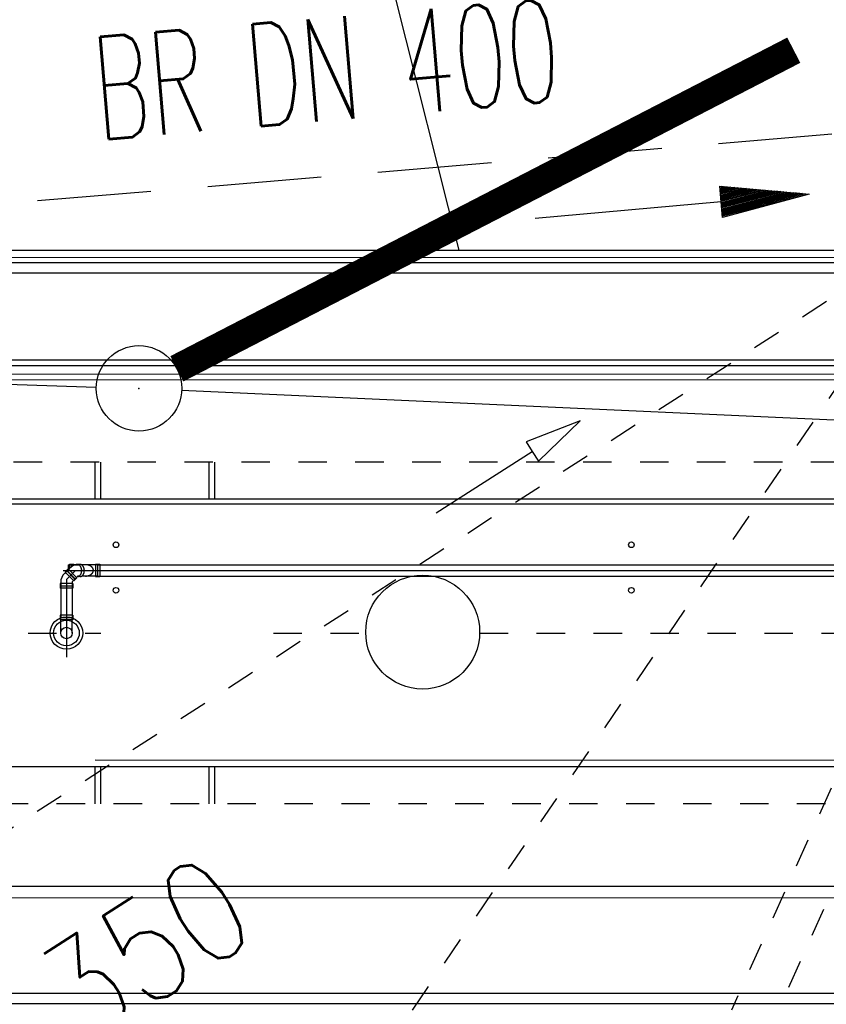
# Model space of a CAD drawing. Extents: x 0 to 1135, y 0 to 420.
# Tile 18 of 79: x 450 to 464, y 172 to 190. Entities that reach past the tile are written whole.
import ezdxf
from ezdxf.enums import TextEntityAlignment as Align

# ---------------------------------------------------------------- set-up
doc = ezdxf.new("R2010")
doc.units = 0
doc.header["$LTSCALE"] = 2
doc.header["$MEASUREMENT"] = 0
for name, pattern in [('ACAD_ISO03W100', [0.5, 0.25, -0.25]), ('ACAD_ISO10W100W', [0.5, 0.25, -0.25]), ('AUSGEZOGEN', [0]), ('GESTRICH-X2', [1.5, 1, -0.5]), ('STRICHLINIEX2', [0.5, 0.25, -0.25])]:
    doc.linetypes.add(name, pattern=pattern)
doc.layers.get('0').update_dxf_attribs({"color": 8, "linetype": 'AUSGEZOGEN'})
for name, color, linetype in [('Andere_Planungen', 15, 'CONTINUOUS'), ('Bahnachse', 7, 'CONTINUOUS'), ('BOESCHG', 8, 'AUSGEZOGEN'), ('FBRTOP', 8, 'AUSGEZOGEN'), ('Gleisachse', 7, 'CONTINUOUS'), ('GRENZL', 8, 'AUSGEZOGEN'), ('GRENZL-BAB', 7, 'AUSGEZOGEN'), ('GRENZP-BAB', 7, 'AUSGEZOGEN'), ('Ingenieurbauwerke', 15, 'CONTINUOUS'), ('KANAL', 200, 'GESTRICH-X2'), ('PFEIL', 200, 'CONTINUOUS'), ('TEXTO', 200, 'CONTINUOUS'), ('Tiefenentwässerung_und_Sammelle', 15, 'CONTINUOUS')]:
    doc.layers.add(name, color=color, linetype=linetype)
doc.styles.add('ROMANS', font='romans.shx', dxfattribs={"width": 0.8})

# ---------------------------------------------------------------- blocks, each defined once
blk = doc.blocks.new('GST')
at = {"color": 0}
blk.add_circle((0, 0), 0.75, dxfattribs=at)
blk.add_point((0, 0), dxfattribs=at)
blk = doc.blocks.new('PFEIL2')
at = {"color": 0}
for p, q in [((0.881, -0.271), (0.879, 0.276)), ((0.879, 0.276), (2.429, 0.009)), ((0.911, 0.27), (0.879, 0.265)), ((0.965, 0.261), (0.879, 0.246)), ((1.019, 0.252), (0.879, 0.228)), ((1.073, 0.242), (0.879, 0.209)), ((1.127, 0.233), (0.879, 0.191)), ((1.181, 0.224), (0.879, 0.172)), ((1.235, 0.214), (0.879, 0.154)), ((1.289, 0.205), (0.879, 0.135)), ((1.343, 0.196), (0.879, 0.117)), ((1.397, 0.187), (0.879, 0.098)), ((1.451, 0.177), (0.879, 0.08)), ((0.88, 0.002), (-2.401, -0.012)), ((1.505, 0.168), (0.879, 0.061)), ((1.559, 0.159), (0.88, 0.043)), ((1.613, 0.149), (0.88, 0.024)), ((1.668, 0.14), (0.88, 0.006)), ((1.722, 0.131), (0.88, -0.013)), ((1.776, 0.121), (0.88, -0.031)), ((1.83, 0.112), (0.88, -0.05)), ((1.884, 0.103), (0.88, -0.068)), ((1.938, 0.094), (0.88, -0.087)), ((1.992, 0.084), (0.88, -0.105)), ((2.046, 0.075), (0.88, -0.124)), ((2.1, 0.066), (0.88, -0.142)), ((2.154, 0.056), (0.88, -0.161)), ((2.208, 0.047), (0.88, -0.179)), ((2.262, 0.038), (0.881, -0.198)), ((2.316, 0.029), (0.881, -0.216)), ((2.37, 0.019), (0.881, -0.235)), ((2.424, 0.01), (0.881, -0.253)), ((2.429, 0.009), (0.881, -0.271))]:
    blk.add_line(p, q, dxfattribs=at)

msp = doc.modelspace()

# ---------------------------------------------------------------- linework, layer by layer
at = {"layer": 'Andere_Planungen', "linetype": 'ACAD_ISO03W100'}
for p, q in [((456.931, 172.379), (465.954, 185.628)), ((466.335, 180.836), (462.531, 172.379)), ((467.019, 180.528), (463.354, 172.379))]:
    msp.add_line(p, q, dxfattribs=at)
at = {"layer": 'Bahnachse', "linetype": 'ACAD_ISO10W100W'}
for p, q in [((378.182, 179.004), (451.457, 179.002)), ((454.489, 179.002), (456.111, 179.002)), ((458.111, 179.002), (468.305, 179.002))]:
    msp.add_line(p, q, dxfattribs=at)
at = {"layer": 'Bahnachse', "linetype": 'Continuous'}
msp.add_circle((457.111, 179.02), 1, dxfattribs=at)
at = {"layer": 'BOESCHG'}
msp.add_line((455.089, 196.271), (457.743, 185.729), dxfattribs=at)
msp.add_lwpolyline([(240.26, 195.624, 0.000002), (211.79, 195.527, 0.000005), (200.503, 195.488, 0.000082)], format="xyb", dxfattribs=at)
at = {"layer": 'FBRTOP', "const_width": 0.5}
for points in [[(159.506, 218.371, 0.000005), (172.006, 218.371, 0.000002), (185.995, 218.371, 0.000002), (197.006, 218.371, 0.000005), (209.506, 218.371, -0.000006), (222.006, 218.371, -0.000002), (236.976, 218.371, -0.000002), (247.006, 218.371)], [(250.479, 222.371, -0.000002), (263.664, 222.37, -0.000002), (272.005, 222.37, -0.000033)], [(159.506, 222.371, 0.000005), (172.006, 222.371, 0.000002), (185.995, 222.371, 0.000002), (197.006, 222.371, 0.000005), (209.506, 222.371, -0.000006), (222.006, 222.371, -0.000002), (236.976, 222.371, -0.000003), (247.006, 222.371)], [(277.692, 222.37, -0.00001), (297.005, 222.366, -0.000009), (311.07, 222.363, -0.000011), (322.006, 222.36, -0.00004), (334.506, 222.355, 0.000056), (347.007, 222.351, 0.000011), (348.74, 222.351, -0.000027), (350.474, 222.35, -0.00003), (355.78, 222.348, -0.00001), (372.005, 222.341, -0.000005), (384.506, 222.336, 0.000013), (397.006, 222.33, 0.000004), (409.506, 222.325, -0.000007), (422.006, 222.32, -0.000002), (434.506, 222.314, 0.000003), (447.005, 222.309), (481.396, 222.294, 0)], [(277.691, 218.37, -0.00001), (297.005, 218.366, -0.000009), (311.07, 218.363, -0.000011), (322.005, 218.36, -0.00004), (334.505, 218.355, 0.000056), (347.005, 218.351, 0.000011), (348.739, 218.351, -0.000027), (350.473, 218.35, -0.00003), (355.779, 218.348, -0.00001), (372.004, 218.341, -0.000005), (384.504, 218.336, 0.000013), (397.004, 218.33, 0.000004), (409.504, 218.325, -0.000007), (422.005, 218.32, -0.000002), (434.504, 218.314, 0.000003), (447.004, 218.309), (478.458, 218.295, 0)], [(250.479, 218.371, -0.000002), (263.664, 218.37, -0.000003), (272.005, 218.37, -0.000033)]]:
    msp.add_lwpolyline(points, format="xyb", dxfattribs=at)
at = {"layer": 'Gleisachse', "linetype": 'Continuous'}
for p, q in [((369.32, 181.279), (469.82, 181.272)), ((451.358, 176.773), (469.82, 176.772))]:
    msp.add_line(p, q, dxfattribs=at)
at = {"layer": 'GRENZL'}
msp.add_line((590.362, 176.991), (452.878, 183.267), dxfattribs=at)
at = {"layer": 'GRENZL-BAB'}
msp.add_line((448.73, 183.407), (451.379, 183.325), dxfattribs=at)
at = {"layer": 'GRENZL-BAB', "const_width": 0.5}
msp.add_lwpolyline([(452.795, 183.646), (463.627, 189.243)], dxfattribs=at)
at = {"layer": 'Ingenieurbauwerke', "linetype": 'Continuous'}
for p, q in [((428.956, 185.731), (477.244, 185.728)), ((429.155, 185.606), (477.814, 185.603)), ((429.155, 185.516), (477.942, 185.513)), ((441.555, 185.33), (478.274, 185.328)), ((426.955, 183.806), (465.026, 183.804)), ((426.955, 183.706), (480.707, 183.703)), ((426.955, 183.556), (480.795, 183.553)), ((426.955, 183.456), (480.82, 183.453)), ((451.355, 182.004), (451.355, 181.354)), ((451.455, 182.004), (451.455, 181.354)), ((453.355, 182.004), (453.355, 181.354)), ((453.455, 182.004), (453.455, 181.354)), ((471.605, 181.353), (444.955, 181.355)), ((450.796, 180.104), (472.855, 180.103)), ((450.862, 180.094), (450.82, 180.051)), ((450.884, 180.13), (450.83, 180.075)), ((450.985, 179.92), (450.83, 180.075)), ((451.014, 180.104), (450.855, 179.945)), ((450.862, 180.094), (451.004, 179.952)), ((450.862, 180.094), (451.004, 179.952)), ((450.864, 180.096), (451.005, 179.954)), ((450.866, 180.097), (450.908, 180.14)), ((450.866, 180.097), (451.007, 179.956)), ((450.866, 180.097), (451.007, 179.956)), ((451.04, 179.974), (450.884, 180.13)), ((450.885, 180.204), (451.068, 180.204)), ((450.885, 180.204), (450.885, 180.117)), ((450.909, 180.214), (450.909, 180.141)), ((450.909, 180.214), (450.986, 180.214)), ((451.068, 180.204), (450.945, 180.204)), ((450.945, 180.204), (450.945, 180.169)), ((451.068, 180.204), (450.945, 180.204)), ((450.986, 180.214), (450.986, 180.19)), ((451.019, 180.203), (451.017, 180.202)), ((451.021, 180.204), (451.019, 180.203)), ((451.023, 180.205), (451.021, 180.204)), ((451.025, 180.206), (451.023, 180.205)), ((451.027, 180.206), (451.025, 180.206)), ((451.029, 180.207), (451.027, 180.206)), ((451.031, 180.208), (451.029, 180.207)), ((451.034, 180.208), (451.031, 180.208)), ((451.036, 180.208), (451.034, 180.208)), ((451.038, 180.209), (451.036, 180.208)), ((451.04, 180.209), (451.038, 180.209)), ((451.042, 180.209), (451.04, 180.209)), ((451.044, 180.209), (451.042, 180.209)), ((451.093, 180.209), (451.043, 180.209)), ((451.046, 180.209), (451.044, 180.209)), ((451.049, 180.209), (451.046, 180.209)), ((451.051, 180.209), (451.049, 180.209)), ((451.053, 180.208), (451.051, 180.209)), ((451.055, 180.208), (451.053, 180.208)), ((451.057, 180.208), (451.055, 180.208)), ((451.059, 180.207), (451.057, 180.208)), ((451.061, 180.207), (451.059, 180.207)), ((451.064, 180.206), (451.061, 180.207)), ((451.066, 180.205), (451.064, 180.206)), ((451.068, 180.204), (451.064, 180.204)), ((451.068, 180.204), (451.066, 180.205)), ((451.07, 180.203), (451.068, 180.204)), ((451.072, 180.202), (451.07, 180.203)), ((451.074, 180.201), (451.072, 180.202)), ((451.076, 180.2), (451.074, 180.201)), ((451.078, 180.199), (451.076, 180.2)), ((451.08, 180.198), (451.078, 180.199)), ((451.082, 180.197), (451.08, 180.198)), ((451.084, 180.195), (451.082, 180.197)), ((451.085, 180.194), (451.084, 180.195)), ((451.087, 180.192), (451.085, 180.194)), ((451.089, 180.19), (451.087, 180.192)), ((451.091, 180.189), (451.089, 180.19)), ((451.091, 180.209), (451.09, 180.209)), ((451.093, 180.209), (451.091, 180.209)), ((451.093, 180.187), (451.091, 180.189)), ((451.095, 180.209), (451.093, 180.209)), ((451.094, 180.185), (451.093, 180.187)), ((451.096, 180.183), (451.094, 180.185)), ((451.097, 180.209), (451.095, 180.209)), ((451.097, 180.181), (451.096, 180.183)), ((451.099, 180.208), (451.097, 180.209)), ((451.099, 180.179), (451.097, 180.181)), ((451.101, 180.208), (451.099, 180.208)), ((451.101, 180.177), (451.099, 180.179)), ((451.103, 180.208), (451.101, 180.208)), ((451.102, 180.175), (451.101, 180.177)), ((451.104, 180.173), (451.102, 180.175)), ((451.105, 180.207), (451.103, 180.208)), ((451.105, 180.171), (451.104, 180.173)), ((451.107, 180.207), (451.105, 180.207)), ((451.106, 180.169), (451.105, 180.171)), ((451.108, 180.166), (451.106, 180.169)), ((451.109, 180.206), (451.107, 180.207)), ((451.109, 180.164), (451.108, 180.166)), ((451.111, 180.206), (451.109, 180.206)), ((451.11, 180.161), (451.109, 180.164)), ((451.111, 180.159), (451.11, 180.161)), ((451.113, 180.205), (451.111, 180.206)), ((451.112, 180.157), (451.111, 180.159)), ((451.114, 180.154), (451.112, 180.157)), ((451.114, 180.204), (451.113, 180.205)), ((451.124, 180.204), (451.114, 180.204)), ((451.401, 180.204), (451.114, 180.204)), ((451.116, 180.203), (451.114, 180.204)), ((451.115, 180.151), (451.114, 180.154)), ((451.116, 180.149), (451.115, 180.151)), ((451.118, 180.203), (451.116, 180.203)), ((451.116, 180.146), (451.116, 180.149)), ((451.117, 180.143), (451.116, 180.146)), ((451.118, 180.141), (451.117, 180.143)), ((451.12, 180.202), (451.118, 180.203)), ((451.119, 180.138), (451.118, 180.141)), ((451.12, 180.135), (451.119, 180.138)), ((451.122, 180.201), (451.12, 180.202)), ((451.12, 180.132), (451.12, 180.135)), ((451.121, 180.13), (451.12, 180.132)), ((451.12, 180.072), (451.121, 180.074)), ((451.12, 180.069), (451.12, 180.072)), ((451.121, 180.127), (451.121, 180.13)), ((451.122, 180.124), (451.121, 180.127)), ((451.121, 180.074), (451.122, 180.077)), ((451.124, 180.199), (451.122, 180.201)), ((451.122, 180.121), (451.122, 180.124)), ((451.123, 180.118), (451.122, 180.121)), ((451.122, 180.083), (451.123, 180.086)), ((451.122, 180.08), (451.122, 180.083)), ((451.122, 180.077), (451.122, 180.08)), ((451.123, 180.115), (451.123, 180.118)), ((451.123, 180.112), (451.123, 180.115)), ((451.123, 180.109), (451.123, 180.112)), ((451.123, 180.106), (451.123, 180.109)), ((451.124, 180.103), (451.123, 180.106)), ((451.123, 180.095), (451.124, 180.098)), ((451.123, 180.092), (451.123, 180.095)), ((451.123, 180.089), (451.123, 180.092)), ((451.123, 180.086), (451.123, 180.089)), ((451.125, 180.198), (451.124, 180.199)), ((451.124, 180.101), (451.124, 180.103)), ((451.124, 180.098), (451.124, 180.101)), ((451.127, 180.197), (451.125, 180.198)), ((451.129, 180.196), (451.127, 180.197)), ((451.131, 180.195), (451.129, 180.196)), ((451.132, 180.193), (451.131, 180.195)), ((451.134, 180.192), (451.132, 180.193)), ((451.135, 180.19), (451.134, 180.192)), ((451.137, 180.189), (451.135, 180.19)), ((451.139, 180.187), (451.137, 180.189)), ((451.14, 180.186), (451.139, 180.187)), ((451.142, 180.184), (451.14, 180.186)), ((451.143, 180.182), (451.142, 180.184)), ((451.145, 180.181), (451.143, 180.182)), ((451.146, 180.179), (451.145, 180.181)), ((451.147, 180.177), (451.146, 180.179)), ((451.149, 180.175), (451.147, 180.177)), ((451.15, 180.173), (451.149, 180.175)), ((451.151, 180.171), (451.15, 180.173)), ((451.153, 180.169), (451.151, 180.171)), ((451.154, 180.167), (451.153, 180.169)), ((451.155, 180.165), (451.154, 180.167)), ((451.156, 180.163), (451.155, 180.165)), ((451.157, 180.16), (451.156, 180.163)), ((451.158, 180.158), (451.157, 180.16)), ((451.159, 180.156), (451.158, 180.158)), ((451.16, 180.154), (451.159, 180.156)), ((451.161, 180.151), (451.16, 180.154)), ((451.162, 180.149), (451.161, 180.151)), ((451.163, 180.146), (451.162, 180.149)), ((451.164, 180.144), (451.163, 180.146)), ((451.164, 180.142), (451.164, 180.144)), ((451.165, 180.139), (451.164, 180.142)), ((451.166, 180.137), (451.165, 180.139)), ((451.166, 180.134), (451.166, 180.137)), ((451.167, 180.132), (451.166, 180.134)), ((451.166, 180.069), (451.167, 180.071)), ((451.167, 180.129), (451.167, 180.132)), ((451.168, 180.126), (451.167, 180.129)), ((451.167, 180.074), (451.168, 180.077)), ((451.167, 180.071), (451.167, 180.074)), ((451.168, 180.124), (451.168, 180.126)), ((451.169, 180.121), (451.168, 180.124)), ((451.168, 180.079), (451.169, 180.082)), ((451.168, 180.077), (451.168, 180.079)), ((451.169, 180.119), (451.169, 180.121)), ((451.169, 180.116), (451.169, 180.119)), ((451.169, 180.113), (451.169, 180.116)), ((451.17, 180.111), (451.169, 180.113)), ((451.169, 180.09), (451.17, 180.092)), ((451.169, 180.087), (451.169, 180.09)), ((451.169, 180.084), (451.169, 180.087)), ((451.169, 180.082), (451.169, 180.084)), ((451.17, 180.108), (451.17, 180.111)), ((451.17, 180.105), (451.17, 180.108)), ((451.17, 180.103), (451.17, 180.105)), ((451.17, 180.1), (451.17, 180.103)), ((451.17, 180.097), (451.17, 180.1)), ((451.17, 180.095), (451.17, 180.097)), ((451.17, 180.092), (451.17, 180.095)), ((451.191, 180.204), (451.188, 180.204)), ((451.194, 180.204), (451.191, 180.204)), ((451.198, 180.204), (451.194, 180.204)), ((451.201, 180.204), (451.198, 180.204)), ((451.205, 180.204), (451.201, 180.204)), ((451.208, 180.203), (451.205, 180.204)), ((451.212, 180.203), (451.208, 180.203)), ((451.215, 180.202), (451.212, 180.203)), ((451.218, 180.202), (451.215, 180.202)), ((451.222, 180.201), (451.218, 180.202)), ((451.225, 180.201), (451.222, 180.201)), ((451.229, 180.2), (451.225, 180.201)), ((451.232, 180.199), (451.229, 180.2)), ((451.235, 180.198), (451.232, 180.199)), ((451.238, 180.198), (451.235, 180.198)), ((451.242, 180.197), (451.238, 180.198)), ((451.245, 180.196), (451.242, 180.197)), ((451.248, 180.195), (451.245, 180.196)), ((451.251, 180.194), (451.248, 180.195)), ((451.254, 180.192), (451.251, 180.194)), ((451.257, 180.191), (451.254, 180.192)), ((451.26, 180.19), (451.257, 180.191)), ((451.263, 180.189), (451.26, 180.19)), ((451.266, 180.187), (451.263, 180.189)), ((451.269, 180.186), (451.266, 180.187)), ((451.272, 180.185), (451.269, 180.186)), ((451.274, 180.183), (451.272, 180.185)), ((451.277, 180.182), (451.274, 180.183)), ((451.28, 180.18), (451.277, 180.182)), ((451.282, 180.178), (451.28, 180.18)), ((451.285, 180.177), (451.282, 180.178)), ((451.287, 180.175), (451.285, 180.177)), ((451.29, 180.173), (451.287, 180.175)), ((451.292, 180.171), (451.29, 180.173)), ((451.294, 180.17), (451.292, 180.171)), ((451.297, 180.168), (451.294, 180.17)), ((451.299, 180.166), (451.297, 180.168)), ((451.301, 180.164), (451.299, 180.166)), ((451.303, 180.162), (451.301, 180.164)), ((451.305, 180.16), (451.303, 180.162)), ((451.307, 180.158), (451.305, 180.16)), ((451.309, 180.156), (451.307, 180.158)), ((451.31, 180.154), (451.309, 180.156)), ((451.312, 180.151), (451.31, 180.154)), ((451.314, 180.149), (451.312, 180.151)), ((451.315, 180.147), (451.314, 180.149)), ((451.317, 180.145), (451.315, 180.147)), ((451.318, 180.143), (451.317, 180.145)), ((451.319, 180.14), (451.318, 180.143)), ((451.321, 180.138), (451.319, 180.14)), ((451.319, 180.068), (451.321, 180.071)), ((451.322, 180.136), (451.321, 180.138)), ((451.321, 180.071), (451.322, 180.073)), ((451.323, 180.133), (451.322, 180.136)), ((451.322, 180.073), (451.323, 180.075)), ((451.324, 180.131), (451.323, 180.133)), ((451.323, 180.075), (451.324, 180.078)), ((451.325, 180.129), (451.324, 180.131)), ((451.324, 180.078), (451.325, 180.08)), ((451.325, 180.126), (451.325, 180.129)), ((451.326, 180.124), (451.325, 180.126)), ((451.325, 180.082), (451.326, 180.085)), ((451.325, 180.08), (451.325, 180.082)), ((451.327, 180.121), (451.326, 180.124)), ((451.326, 180.085), (451.327, 180.087)), ((451.327, 180.119), (451.327, 180.121)), ((451.328, 180.117), (451.327, 180.119)), ((451.327, 180.09), (451.328, 180.092)), ((451.327, 180.087), (451.327, 180.09)), ((451.328, 180.114), (451.328, 180.117)), ((451.328, 180.112), (451.328, 180.114)), ((451.329, 180.109), (451.328, 180.112)), ((451.328, 180.097), (451.329, 180.099)), ((451.328, 180.095), (451.328, 180.097)), ((451.328, 180.092), (451.328, 180.095)), ((451.329, 180.107), (451.329, 180.109)), ((451.329, 180.104), (451.329, 180.107)), ((451.329, 180.102), (451.329, 180.104)), ((451.329, 180.099), (451.329, 180.102)), ((451.365, 180.214), (451.442, 180.214)), ((451.365, 180.214), (451.365, 179.994)), ((451.401, 180.204), (472.855, 180.203)), ((451.401, 180.204), (451.401, 180.004)), ((451.442, 180.214), (451.442, 179.994)), ((450.855, 179.945), (450.855, 178.578)), ((450.855, 179.945), (450.855, 178.578)), ((451.004, 179.952), (450.961, 179.91)), ((451.04, 179.974), (450.985, 179.92)), ((451.007, 179.956), (451.05, 179.999)), ((451.092, 179.994), (451.045, 179.994)), ((451.045, 179.994), (451.047, 179.994)), ((451.047, 179.994), (451.049, 179.994)), ((451.049, 179.994), (451.051, 179.994)), ((451.051, 179.994), (451.054, 179.995)), ((451.054, 179.995), (451.056, 179.995)), ((451.056, 179.995), (451.058, 179.995)), ((451.058, 179.995), (451.06, 179.996)), ((451.06, 179.996), (451.062, 179.997)), ((451.062, 179.997), (451.064, 179.997)), ((451.079, 180.004), (451.064, 180.004)), ((451.079, 180.004), (451.064, 180.004)), ((451.064, 179.997), (451.066, 179.998)), ((451.066, 179.998), (451.068, 179.999)), ((451.068, 179.999), (451.07, 180)), ((451.07, 180), (451.072, 180.001)), ((451.072, 180.001), (451.074, 180.002)), ((451.074, 180.002), (451.076, 180.003)), ((451.076, 180.003), (451.078, 180.004)), ((451.078, 180.004), (451.08, 180.006)), ((451.08, 180.006), (451.082, 180.007)), ((451.082, 180.007), (451.084, 180.008)), ((451.084, 180.008), (451.086, 180.01)), ((451.086, 180.01), (451.088, 180.011)), ((451.088, 180.011), (451.09, 180.013)), ((451.09, 180.013), (451.091, 180.015)), ((451.091, 180.015), (451.093, 180.017)), ((451.091, 179.994), (451.093, 179.994)), ((451.093, 180.017), (451.095, 180.018)), ((451.093, 179.994), (451.095, 179.994)), ((451.095, 180.018), (451.096, 180.02)), ((451.095, 179.994), (451.097, 179.994)), ((451.096, 180.02), (451.098, 180.022)), ((451.097, 179.994), (451.099, 179.995)), ((451.098, 180.022), (451.1, 180.024)), ((451.099, 179.995), (451.101, 179.995)), ((451.1, 180.024), (451.101, 180.026)), ((451.101, 180.026), (451.103, 180.028)), ((451.101, 179.995), (451.103, 179.995)), ((451.103, 180.028), (451.104, 180.031)), ((451.103, 179.995), (451.105, 179.996)), ((451.104, 180.031), (451.105, 180.033)), ((451.105, 180.033), (451.107, 180.035)), ((451.105, 179.996), (451.107, 179.996)), ((451.107, 180.035), (451.108, 180.038)), ((451.107, 179.996), (451.109, 179.997)), ((451.108, 180.038), (451.109, 180.04)), ((451.109, 180.04), (451.111, 180.042)), ((451.109, 179.997), (451.111, 179.997)), ((451.111, 180.042), (451.112, 180.045)), ((451.111, 179.997), (451.113, 179.998)), ((451.112, 180.045), (451.113, 180.047)), ((451.113, 180.047), (451.114, 180.05)), ((451.113, 179.998), (451.114, 179.999)), ((451.114, 180.05), (451.115, 180.052)), ((451.114, 179.999), (451.116, 180)), ((451.115, 180.052), (451.116, 180.055)), ((451.116, 180.055), (451.117, 180.058)), ((451.116, 180), (451.118, 180)), ((451.117, 180.058), (451.118, 180.06)), ((451.118, 180.063), (451.119, 180.066)), ((451.118, 180.06), (451.118, 180.063)), ((451.118, 180), (451.12, 180.001)), ((451.119, 180.066), (451.12, 180.069)), ((451.12, 180.001), (451.122, 180.002)), ((451.122, 180.002), (451.124, 180.003)), ((451.124, 180.003), (451.125, 180.005)), ((451.125, 180.005), (451.127, 180.006)), ((451.401, 180.004), (451.125, 180.004)), ((451.127, 180.006), (451.129, 180.007)), ((451.129, 180.007), (451.13, 180.008)), ((451.13, 180.008), (451.132, 180.01)), ((451.132, 180.01), (451.134, 180.011)), ((451.134, 180.011), (451.135, 180.013)), ((451.135, 180.013), (451.137, 180.014)), ((451.137, 180.014), (451.139, 180.016)), ((451.139, 180.016), (451.14, 180.017)), ((451.14, 180.017), (451.142, 180.019)), ((451.142, 180.019), (451.143, 180.021)), ((451.143, 180.021), (451.145, 180.022)), ((451.145, 180.022), (451.146, 180.024)), ((451.146, 180.024), (451.147, 180.026)), ((451.147, 180.026), (451.149, 180.028)), ((451.149, 180.028), (451.15, 180.03)), ((451.15, 180.03), (451.151, 180.032)), ((451.151, 180.032), (451.152, 180.034)), ((451.152, 180.034), (451.154, 180.036)), ((451.154, 180.036), (451.155, 180.038)), ((451.155, 180.038), (451.156, 180.04)), ((451.156, 180.04), (451.157, 180.043)), ((451.157, 180.043), (451.158, 180.045)), ((451.158, 180.045), (451.159, 180.047)), ((451.159, 180.047), (451.16, 180.049)), ((451.16, 180.049), (451.161, 180.052)), ((451.161, 180.052), (451.162, 180.054)), ((451.162, 180.054), (451.163, 180.056)), ((451.163, 180.056), (451.164, 180.059)), ((451.164, 180.061), (451.165, 180.064)), ((451.164, 180.059), (451.164, 180.061)), ((451.165, 180.064), (451.166, 180.066)), ((451.166, 180.066), (451.166, 180.069)), ((451.188, 180.004), (451.191, 180.004)), ((451.191, 180.004), (451.194, 180.004)), ((451.194, 180.004), (451.198, 180.005)), ((451.198, 180.005), (451.201, 180.005)), ((451.201, 180.005), (451.205, 180.005)), ((451.205, 180.005), (451.208, 180.005)), ((451.208, 180.005), (451.212, 180.006)), ((451.212, 180.006), (451.215, 180.006)), ((451.215, 180.006), (451.218, 180.007)), ((451.218, 180.007), (451.222, 180.007)), ((451.222, 180.007), (451.225, 180.008)), ((451.225, 180.008), (451.229, 180.009)), ((451.229, 180.009), (451.232, 180.009)), ((451.232, 180.009), (451.235, 180.01)), ((451.235, 180.01), (451.238, 180.011)), ((451.238, 180.011), (451.242, 180.012)), ((451.242, 180.012), (451.245, 180.013)), ((451.245, 180.013), (451.248, 180.014)), ((451.248, 180.014), (451.251, 180.015)), ((451.251, 180.015), (451.254, 180.016)), ((451.254, 180.016), (451.257, 180.017)), ((451.257, 180.017), (451.26, 180.019)), ((451.26, 180.019), (451.263, 180.02)), ((451.263, 180.02), (451.266, 180.021)), ((451.266, 180.021), (451.269, 180.023)), ((451.269, 180.023), (451.272, 180.024)), ((451.272, 180.024), (451.274, 180.026)), ((451.274, 180.026), (451.277, 180.027)), ((451.277, 180.027), (451.28, 180.029)), ((451.28, 180.029), (451.282, 180.03)), ((451.282, 180.03), (451.285, 180.032)), ((451.285, 180.032), (451.287, 180.034)), ((451.287, 180.034), (451.29, 180.035)), ((451.29, 180.035), (451.292, 180.037)), ((451.292, 180.037), (451.294, 180.039)), ((451.294, 180.039), (451.297, 180.041)), ((451.297, 180.041), (451.299, 180.043)), ((451.299, 180.043), (451.301, 180.045)), ((451.301, 180.045), (451.303, 180.047)), ((451.303, 180.047), (451.305, 180.049)), ((451.305, 180.049), (451.307, 180.051)), ((451.307, 180.051), (451.309, 180.053)), ((451.309, 180.053), (451.31, 180.055)), ((451.31, 180.055), (451.312, 180.057)), ((451.312, 180.057), (451.314, 180.059)), ((451.314, 180.059), (451.315, 180.062)), ((451.315, 180.062), (451.317, 180.064)), ((451.317, 180.064), (451.318, 180.066)), ((451.318, 180.066), (451.319, 180.068)), ((451.365, 179.994), (451.442, 179.994)), ((451.401, 180.004), (472.855, 180.003)), ((450.745, 179.871), (450.745, 179.794)), ((450.965, 179.871), (450.745, 179.871)), ((450.965, 179.794), (450.745, 179.794)), ((450.755, 179.895), (450.755, 179.273)), ((450.755, 179.835), (450.955, 179.835)), ((450.755, 179.83), (450.955, 179.83)), ((450.955, 179.896), (450.955, 179.273)), ((450.965, 179.871), (450.965, 179.794)), ((450.745, 179.315), (450.745, 179.238)), ((450.965, 179.315), (450.745, 179.315)), ((450.965, 179.238), (450.745, 179.238)), ((450.755, 179.278), (450.955, 179.278)), ((450.755, 179.004), (450.755, 179.273)), ((450.955, 179.273), (450.755, 179.273)), ((450.955, 179.004), (450.955, 179.273)), ((450.965, 179.315), (450.965, 179.238)), ((471.605, 176.653), (444.955, 176.655)), ((451.355, 176.654), (451.355, 176.004)), ((451.455, 176.654), (451.455, 176.004)), ((453.355, 176.654), (453.355, 176.004)), ((453.455, 176.654), (453.455, 176.004)), ((426.955, 174.556), (513.305, 174.551)), ((426.955, 174.356), (464.766, 174.354)), ((441.555, 172.68), (513.305, 172.676)), ((429.155, 172.496), (513.305, 172.491))]:
    msp.add_line(p, q, dxfattribs=at)
at = {"layer": 'Ingenieurbauwerke', "linetype": 'ACAD_ISO03W100'}
for p, q in [((515.427, 182), (441.855, 182.005)), ((511.183, 176.001), (441.855, 176.005))]:
    msp.add_line(p, q, dxfattribs=at)
at = {"layer": 'Ingenieurbauwerke', "linetype": 'Continuous'}
for centre, radius in [((451.725, 180.554), 0.05), ((460.775, 180.554), 0.05), ((451.725, 179.754), 0.05), ((460.775, 179.754), 0.05), ((450.855, 179.004), 0.285), ((450.855, 179.004), 0.225), ((450.855, 179.004), 0.1)]:
    msp.add_circle(centre, radius, dxfattribs=at)
for centre, radius, start, end in [((451.064, 179.984), 0.22, 89.9965, 134.9965), ((450.975, 179.896), 0.22, 134.9965, 180.0411), ((450.975, 179.896), 0.02, 134.9965, 180.1445), ((451.064, 179.984), 0.02, 89.9965, 134.9965)]:
    msp.add_arc(centre, radius, start, end, dxfattribs=at)
at = {"layer": 'KANAL'}
msp.add_line((447.357, 186.349), (465.668, 187.886), dxfattribs=at)
at = {"layer": 'Tiefenentwässerung_und_Sammelle', "linetype": 'STRICHLINIEX2'}
msp.add_line((469.237, 188.084), (439.727, 169), dxfattribs=at)
at = {"layer": 'Tiefenentwässerung_und_Sammelle', "linetype": 'Continuous'}
for p, q in [((459.877, 182.73), (458.927, 182.36)), ((459.142, 182.023), (459.877, 182.73)), ((458.927, 182.36), (459.035, 182.192)), ((457.349, 181.115), (459.035, 182.192)), ((459.035, 182.192), (459.142, 182.023))]:
    msp.add_line(p, q, dxfattribs=at)

# ---------------------------------------------------------------- block references
at = {"layer": 'GRENZP-BAB'}
msp.add_blockref('GST', (452.129, 183.302), dxfattribs=at)
at = {"layer": 'PFEIL', "rotation": 4.839435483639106}
msp.add_blockref('PFEIL2', (461.475, 186.502), dxfattribs=at)

# ---------------------------------------------------------------- texts
at = {"layer": 'TEXTO', "style": 'ROMANS', "width": 0.6}
msp.add_text('BR DN 400', height=1.8, rotation=4.8394, dxfattribs=at).set_placement((455.497, 188.012), align=Align.CENTER)
at = {"layer": 'Tiefenentwässerung_und_Sammelle', "linetype": 'Continuous', "style": 'ROMANS', "oblique": 360, "width": 0.8}
msp.add_text('DN 350', height=1.8, rotation=32.6563, dxfattribs=at).set_placement((448.109, 169.721))

doc.saveas('drawing.dxf')
